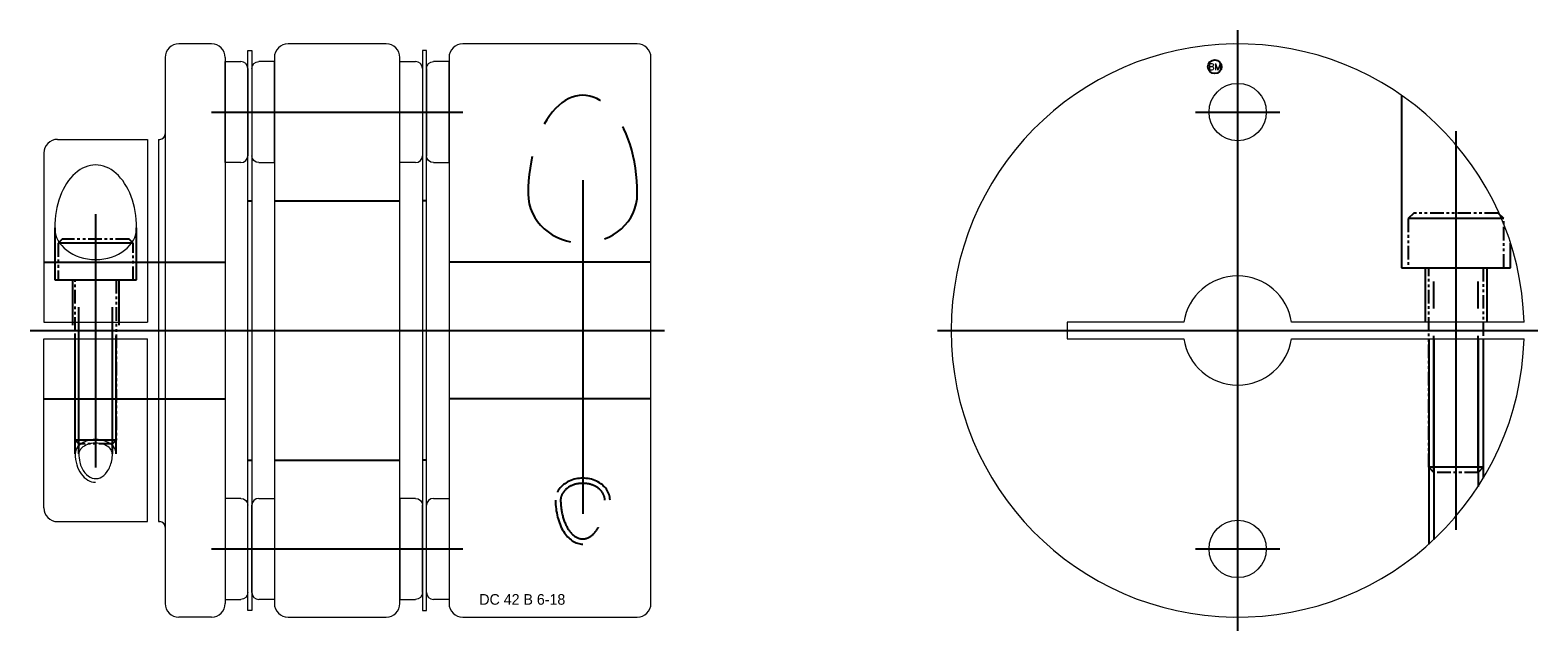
# Model space of a CAD drawing. Extents: x -79 to 96, y -22 to 22.
# Tile 2 of 2: x -14 to 96, y -22 to 22. Entities that reach past the tile are written whole.
import ezdxf
from ezdxf.enums import TextEntityAlignment as Align

# ---------------------------------------------------------------- set-up
doc = ezdxf.new("R2010")
doc.units = 0
doc.header["$LTSCALE"] = 8
for name, pattern in [('CENTER', [50.8, 31.75, -6.35, 6.35, -6.35]), ('HIDDEN', [9.525, 6.35, -3.175]), ('PHANTOM', [2.5, 1.25, -0.25, 0.25, -0.25, 0.25, -0.25])]:
    doc.linetypes.add(name, pattern=pattern)
doc.layers.get('0').update_dxf_attribs({"linetype": 'CONTINUOUS', "lineweight": 18})
for name, color, linetype in [('BOM', 6, 'CONTINUOUS'), ('CENTER', 1, 'CENTER'), ('HIDDEN', 2, 'HIDDEN'), ('PHANTOM', 6, 'PHANTOM')]:
    doc.layers.add(name, color=color, linetype=linetype)
doc.layers.add('THIN', color=3, linetype='CONTINUOUS', lineweight=5)
doc.styles.add('ADESK1', font='romans')

# ---------------------------------------------------------------- blocks, each defined once
blk = doc.blocks.new('MCLBM2')
blk.add_circle((0, 0), 0.5)
at = {"style": 'ADESK1'}
blk.add_text('BM', height=0.5, dxfattribs=at).set_placement((0, 0), align=Align.MIDDLE)
at = {"style": 'ADESK1', "flags": 1}
for tag, p in [('NAME', (0, -1)), ('ENAME', (0, -2)), ('SPEC', (0, -3)), ('MATERIAL', (0, -4)), ('WEIGHT', (0, -6)), ('QTY', (0, -5)), ('PRICE', (0, -7)), ('REMARK', (0, -8)), ('USER1', (0, -9)), ('USER2', (0, -10)), ('USER3', (0, -11)), ('USER4', (0, -12)), ('USER5', (0, -13)), ('USER6', (0, -14))]:
    blk.add_attdef(tag, p, '', height=0.5, dxfattribs=at)

msp = doc.modelspace()

# ---------------------------------------------------------------- linework, layer by layer
for p, q in [((-1, 21), (-3.4, 21)), ((11.8, 21), (4.6, 21)), ((30.2, 21), (17.4, 21)), ((-4.4, 20), (-4.4, -20)), ((0, 20), (0, -20)), ((1.65, 20.5), (1.95, 20.5)), ((1.65, -20.5), (1.65, 20.5)), ((1.95, 20.5), (1.95, -20.5)), ((3.6, 20), (3.6, -20)), ((12.8, -20), (12.8, 20)), ((16.4, 20), (16.4, -20)), ((31.2, -20), (31.2, 20)), ((0, 19.7), (1.15, 19.7)), ((0, 12.3), (0, 19.7)), ((1.65, 19.2), (1.65, 12.8)), ((12.8, 19.7), (13.95, 19.7)), ((12.8, 12.3), (12.8, 19.7)), ((14.45, 19.2), (14.45, 12.8)), ((-12.3, 14), (-5.7, 14)), ((-5.7, 14), (-5.7, 0.6)), ((-4.9, 14), (-4.9, -14)), ((-4.9, 14), (-4.8, 14)), ((-13.3, 13), (-13.3, 0.6)), ((1.15, 12.3), (0, 12.3)), ((13.95, 12.3), (12.8, 12.3)), ((-13.3, 0.6), (-5.7, 0.6)), ((95.19, 0.6), (78.15, 0.6)), ((-13.3, -0.6), (-5.7, -0.6)), ((-13.3, -13), (-13.3, -0.6)), ((-5.7, -14), (-5.7, -0.6)), ((78.15, -0.6), (95.19, -0.6)), ((1.95, -19.2), (1.95, -12.8)), ((2.45, -12.3), (3.6, -12.3)), ((3.6, -12.3), (3.6, -19.7)), ((14.75, -19.2), (14.75, -12.8)), ((15.25, -12.3), (16.4, -12.3)), ((16.4, -12.3), (16.4, -19.7)), ((-12.3, -14), (-5.7, -14)), ((-4.9, -14), (-4.8, -14)), ((3.6, -19.7), (2.45, -19.7)), ((16.4, -19.7), (15.25, -19.7)), ((1.95, -20.5), (1.65, -20.5)), ((-1, -21), (-3.4, -21)), ((4.6, -21), (11.8, -21)), ((17.4, -21), (30.2, -21))]:
    msp.add_line(p, q)
at = {"extrusion": (1.22461e-16, -2.99932e-32, -1)}
for p, q in [((14.75, 20.5), (14.45, 20.5)), ((14.45, 20.5), (14.45, -20.5)), ((14.75, -20.5), (14.75, 20.5)), ((1.95, 19.2), (1.95, 12.8)), ((3.6, 19.7), (2.45, 19.7)), ((3.6, 12.3), (3.6, 19.7)), ((14.75, 19.2), (14.75, 12.8)), ((16.4, 19.7), (15.25, 19.7)), ((16.4, 12.3), (16.4, 19.7)), ((2.45, 12.3), (3.6, 12.3)), ((15.25, 12.3), (16.4, 12.3)), ((13.95, -12.3), (12.8, -12.3)), ((12.8, -12.3), (12.8, -19.7)), ((14.45, -19.2), (14.45, -12.8)), ((12.8, -19.7), (13.95, -19.7)), ((14.45, -20.5), (14.75, -20.5))]:
    msp.add_line(p, q, dxfattribs=at)
at = {"extrusion": (-2.99932e-32, -1.22461e-16, -1)}
for p, q in [((1.15, -12.3), (0, -12.3)), ((0, -12.3), (0, -19.7)), ((1.65, -19.2), (1.65, -12.8)), ((0, -19.7), (1.15, -19.7))]:
    msp.add_line(p, q, dxfattribs=at)
msp.add_lwpolyline([(70.25, 0.6), (61.7, 0.6), (61.7, -0.6), (70.25, -0.6)])
for centre in [(74.2, 16), (74.2, -16)]:
    msp.add_circle(centre, 2.1)
for centre, radius, start, end in [((-3.4, 20), 1, 90, 180), ((-1, 20), 1, 0, 90), ((4.6, 20), 1, 90, 180), ((11.8, 20), 1, 0, 90), ((17.4, 20), 1, 90, 180), ((30.2, 20), 1, 0, 90), ((74.2, 0), 21, 1.6372, 358.3628), ((1.15, 19.2), 0.5, 0, 90), ((13.95, 19.2), 0.5, 0, 90), ((-4.8, 14.4), 0.4, 270, 0), ((-12.3, 13), 1, 90, 180), ((1.15, 12.8), 0.5, 270, 0), ((13.95, 12.8), 0.5, 270, 0), ((74.2, 0), 4, 8.6269, 171.3731), ((74.2, 0), 4, 188.6269, 351.3731), ((-12.3, -13), 1, 180, 270), ((2.45, -12.8), 0.5, 90, 180), ((15.25, -12.8), 0.5, 90, 180), ((-4.8, -14.4), 0.4, 0, 90), ((2.45, -19.2), 0.5, 180, 270), ((15.25, -19.2), 0.5, 180, 270), ((-3.4, -20), 1, 180, 270), ((-1, -20), 1, 270, 0), ((4.6, -20), 1, 180, 270), ((11.8, -20), 1, 270, 0), ((17.4, -20), 1, 180, 270), ((30.2, -20), 1, 270, 0)]:
    msp.add_arc(centre, radius, start, end)
at = {"extrusion": (1.22461e-16, -2.99932e-32, -1)}
for centre, start, end in [((-2.45, 19.2), 0, 90), ((-15.25, 19.2), 0, 90), ((-2.45, 12.8), 270, 0), ((-15.25, 12.8), 270, 0), ((-13.95, -12.8), 90, 180), ((-13.95, -19.2), 180, 270)]:
    msp.add_arc(centre, 0.5, start, end, dxfattribs=at)
at = {"extrusion": (-2.99932e-32, -1.22461e-16, -1)}
for centre, start, end in [((-1.15, -12.8), 90, 180), ((-1.15, -19.2), 180, 270)]:
    msp.add_arc(centre, 0.5, start, end, dxfattribs=at)
at = {"ltscale": 0.1}
for major_axis, ratio, start_param, end_param in [((0, 4.62), 0.649519, 4.712389, 7.853982), ((3, 0), 0.7698, 3.141593, 6.283185)]:
    msp.add_ellipse((-9.5, 7.51), major_axis=major_axis, ratio=ratio, start_param=start_param, end_param=end_param, dxfattribs=at)
for points, knots in [([(-8.27, -9.03), (-8.27, -8.93), (-8.3, -8.83), (-8.45, -8.62), (-8.56, -8.52), (-8.85, -8.36), (-9.03, -8.3), (-9.42, -8.25), (-9.63, -8.25), (-10.01, -8.32), (-10.18, -8.38), (-10.47, -8.55), (-10.58, -8.65), (-10.7, -8.85), (-10.73, -8.94), (-10.73, -9.03)], [0, 0, 0, 0, 0.453778, 0.453778, 0.907556, 0.907556, 1.361335, 1.361335, 1.815113, 1.815113, 2.268891, 2.268891, 2.722669, 2.722669, 3.141593, 3.141593, 3.141593, 3.141593]), ([(-10.73, -9.03), (-10.73, -9.24), (-10.71, -9.44), (-10.59, -9.94), (-10.46, -10.21), (-10.13, -10.62), (-9.94, -10.75), (-9.56, -10.87), (-9.37, -10.87), (-8.99, -10.71), (-8.81, -10.56), (-8.5, -10.12), (-8.38, -9.84), (-8.29, -9.37), (-8.27, -9.2), (-8.27, -9.03)], [1.570796, 1.570796, 1.570796, 1.570796, 1.894652, 1.894652, 2.404787, 2.404787, 2.914922, 2.914922, 3.425058, 3.425058, 3.935193, 3.935193, 4.445328, 4.445328, 4.712389, 4.712389, 4.712389, 4.712389])]:
    msp.add_open_spline(points, degree=3, knots=knots, dxfattribs=at)
at = {"layer": 'CENTER'}
for p, q in [((74.2, -22), (74.2, 22)), ((74.2, 12.9), (74.2, 19.1)), ((-1, 16), (17.4, 16)), ((71.1, 16), (77.3, 16)), ((90.2, 14.6), (90.2, -14.6)), ((26.2, 11.01), (26.2, -13.43)), ((-9.5, 8.51), (-9.5, -10.03)), ((-14.3, 0), (32.2, 0)), ((52.2, 0), (96.2, 0)), ((74.2, -19.1), (74.2, -12.9)), ((71.1, -16), (77.3, -16))]:
    msp.add_line(p, q, dxfattribs=at)
at = {"layer": 'CENTER', "extrusion": (-2.99932e-32, -1.22461e-16, -1)}
msp.add_line((-1, -16), (17.4, -16), dxfattribs=at)
at = {"layer": 'HIDDEN'}
for p, q in [((1.65, 9.5), (1.95, 9.5)), ((3.6, 9.5), (12.8, 9.5)), ((14.75, 9.5), (14.45, 9.5)), ((-12.5, 7.51), (-12.5, 3.7)), ((-6.5, 3.7), (-6.5, 7.51)), ((-13.3, 5), (0, 5)), ((31.2, 5), (16.4, 5)), ((87.95, 4.6), (87.95, 0.6)), ((92.45, 4.6), (92.45, 0.6)), ((-12.5, 3.7), (-6.5, 3.7)), ((-11.2, 3.7), (-11.2, 0.4)), ((-7.8, 3.7), (-7.8, 0.4)), ((-11, -9.03), (-11, -0.4)), ((-10.73, -9.03), (-10.73, -0.4)), ((-8.27, -9.03), (-8.27, -0.4)), ((-8, -9.03), (-8, -0.4)), ((88.2, -0.6), (88.2, -15.65)), ((88.58, -0.6), (88.58, -15.31)), ((91.82, -0.6), (91.82, -11.42)), ((92.2, -0.6), (92.2, -10.82))]:
    msp.add_line(p, q, dxfattribs=at)
at = {"layer": 'HIDDEN', "extrusion": (-2.99932e-32, -1.22461e-16, -1)}
for p, q in [((-13.3, -5), (0, -5)), ((31.2, -5), (16.4, -5)), ((1.65, -9.5), (1.95, -9.5)), ((3.6, -9.5), (12.8, -9.5)), ((14.75, -9.5), (14.45, -9.5))]:
    msp.add_line(p, q, dxfattribs=at)
at = {"layer": 'HIDDEN'}
msp.add_lwpolyline([(86.2, 17.23), (86.2, 4.6), (94.2, 4.6), (94.2, 6.4)], dxfattribs=at)
at = {"layer": 'HIDDEN', "ltscale": 0.1}
for centre, major_axis, ratio, start_param, end_param in [((26.2, 10.01), (0, 7.22), 0.553988, 4.712389, 7.853982), ((26.2, 10.01), (4, 0), 0.902547, 3.141593, 6.283185), ((26.2, -12.43), (2, 0), 0.80597, 0, 3.141593), ((26.2, -12.43), (0, 3.22), 0.62037, 1.570796, 3.141593)]:
    msp.add_ellipse(centre, major_axis=major_axis, ratio=ratio, start_param=start_param, end_param=end_param, dxfattribs=at)
for points, knots in [([(27.82, -12.43), (27.82, -12.24), (27.76, -12.05), (27.52, -11.69), (27.34, -11.53), (26.88, -11.29), (26.61, -11.22), (26.05, -11.18), (25.76, -11.22), (25.26, -11.4), (25.04, -11.55), (24.73, -11.88), (24.63, -12.06), (24.58, -12.31), (24.58, -12.37), (24.58, -12.43)], [0, 0, 0, 0, 0.497817, 0.497817, 0.995633, 0.995633, 1.49345, 1.49345, 1.991267, 1.991267, 2.489084, 2.489084, 2.9869, 2.9869, 3.141593, 3.141593, 3.141593, 3.141593]), ([(24.58, -12.43), (24.58, -12.72), (24.61, -13.01), (24.74, -13.71), (24.88, -14.11), (25.24, -14.75), (25.46, -14.98), (25.86, -15.22), (26.03, -15.27), (26.37, -15.27), (26.54, -15.22), (26.89, -15.01), (27.07, -14.84), (27.39, -14.38), (27.52, -14.09), (27.72, -13.45), (27.79, -13.09), (27.82, -12.63), (27.82, -12.53), (27.82, -12.43)], [1.570796, 1.570796, 1.570796, 1.570796, 1.860192, 1.860192, 2.316703, 2.316703, 2.773215, 2.773215, 3.140859, 3.140859, 3.508503, 3.508503, 3.876147, 3.876147, 4.243791, 4.243791, 4.611435, 4.611435, 4.712389, 4.712389, 4.712389, 4.712389])]:
    msp.add_open_spline(points, degree=3, knots=knots, dxfattribs=at)
at = {"layer": 'PHANTOM'}
for p, q in [((93.7, 8.2), (86.7, 8.2)), ((-6.75, 6.4), (-12.25, 6.4)), ((88.58, -10.4), (88.58, 4.6)), ((91.82, -10.4), (91.82, 4.6)), ((-10.73, -8.3), (-10.73, 3.7)), ((-8.27, -8.3), (-8.27, 3.7)), ((-8, -8.03), (-11, -8.03)), ((92.2, -10.02), (88.2, -10.02))]:
    msp.add_line(p, q, dxfattribs=at)
at = {"layer": 'PHANTOM', "ltscale": 0.1}
for points in [[(93.7, 4.6), (93.7, 8.2), (93.3, 8.6), (87.1, 8.6), (86.7, 8.2), (86.7, 4.6)], [(-6.75, 3.7), (-6.75, 6.4), (-7.05, 6.7), (-11.95, 6.7), (-12.25, 6.4), (-12.25, 3.7)]]:
    msp.add_lwpolyline(points, close=True, dxfattribs=at)
for points in [[(92.2, 4.6), (92.2, -10.02), (91.82, -10.4), (88.58, -10.4), (88.2, -10.02), (88.2, 4.6)], [(-8, 3.7), (-8, -8.03), (-8.27, -8.3), (-10.73, -8.3), (-11, -8.03), (-11, 3.7)]]:
    msp.add_lwpolyline(points, dxfattribs=at)
at = {"layer": 'THIN', "ltscale": 0.1}
for major_axis, ratio, start_param in [((1.5, 0), 0.697764, 0), ((0, 2.09), 0.716575, 1.570796)]:
    msp.add_ellipse((-9.5, -9.03), major_axis=major_axis, ratio=ratio, start_param=start_param, end_param=3.141593, dxfattribs=at)

# ---------------------------------------------------------------- block references
at = {"layer": 'BOM'}
msp.add_blockref('MCLBM2', (72.52, 19.32), dxfattribs=at)

# ---------------------------------------------------------------- texts
at = {"ltscale": 0.6, "insert": (18.62, -19.31), "char_height": 0.7776, "attachment_point": 1}
msp.add_mtext('DC 42 B 6-18', dxfattribs=at)

doc.saveas('drawing.dxf')
